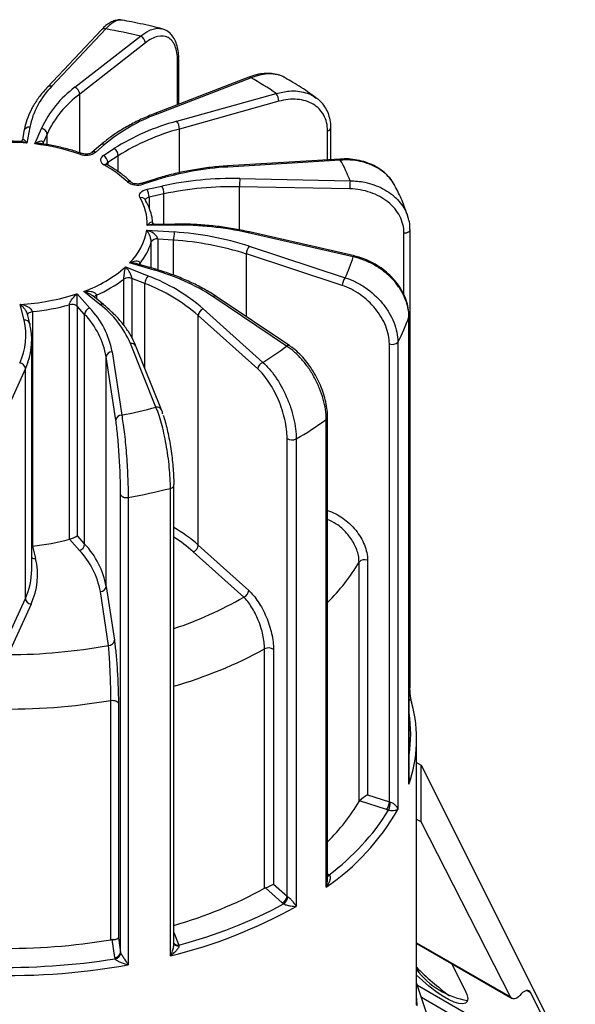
# Paper-space layout '_Isométrica' of a CAD drawing. Header units: millimetres. Extents: x -31.5 to 31.5, y -20.9 to 65.6.
# Tile 3 of 3: x 0.7 to 29.1, y 14.7 to 65.1. Entities that reach past the tile are written whole.
import ezdxf

# ---------------------------------------------------------------- set-up
doc = ezdxf.new("R2010")
doc.units = ezdxf.units.MM

psp = doc.layouts.new('_Isométrica')

# ---------------------------------------------------------------- linework, layer by layer
at = {"color": 7, "linetype": 'Continuous', "lineweight": 25}
for p, q in [((4.854, 64.627), (2.091, 61.692)), ((5.073, 64.667), (2.31, 61.732)), ((3.498, 61.684), (6.859, 64.304)), ((7.1, 63.955), (3.74, 61.336)), ((8.808, 60.813), (8.808, 63.14)), ((8.808, 63.137), (8.808, 63.14)), ((12.4, 62.2), (7.591, 60.342)), ((12.508, 62.165), (7.699, 60.307)), ((8.713, 59.946), (13.797, 61.364)), ((13.928, 60.964), (8.844, 59.545)), ((1.184, 59.634), (1.039, 58.821)), ((1.438, 58.781), (1.778, 59.575)), ((16.594, 57.981), (16.594, 59.611)), ((0.889, 59.442), (0.804, 58.97)), ((2.069, 59.288), (1.873, 58.831)), ((4.818, 58.734), (4.366, 58.342)), ((5.014, 58.752), (4.563, 58.36)), ((4.95, 58.188), (5.492, 58.54)), ((4.372, 58.346), (4.366, 58.342)), ((5.716, 58.18), (5.175, 57.828)), ((17.06, 58.01), (11.306, 57.655)), ((17.078, 57.955), (11.325, 57.601)), ((7.605, 56.985), (6.89, 56.759)), ((7.696, 56.944), (6.98, 56.718)), ((11.932, 57.009), (17.575, 56.9)), ((6.38, 56.819), (6.385, 56.815)), ((7.185, 56.461), (7.948, 56.628)), ((17.565, 56.482), (11.922, 56.591)), ((8.054, 56.221), (7.291, 56.054)), ((8.614, 54.623), (7.198, 54.609)), ((8.611, 54.678), (7.544, 54.667)), ((7.177, 54.375), (8.583, 54.276)), ((17.736, 53.002), (12.356, 54.231)), ((17.803, 53.049), (12.423, 54.279)), ((20.646, 30.963), (20.646, 54.398)), ((8.546, 53.859), (7.736, 53.916)), ((12.417, 53.544), (17.327, 51.934)), ((17.179, 51.539), (12.269, 53.149)), ((6.087, 52.488), (7.251, 52.023)), ((7.559, 52.322), (6.293, 52.689)), ((7.642, 52.365), (6.71, 52.636)), ((7.081, 51.635), (6.41, 51.903)), ((3.602, 51.109), (4.259, 50.385)), ((4.772, 50.567), (3.947, 51.232)), ((4.96, 50.556), (4.406, 51.002)), ((14.331, 48.439), (10.557, 50.971)), ((14.498, 48.443), (10.724, 50.975)), ((0.892, 49.762), (0.696, 50.571)), ((3.22, 38.55), (3.22, 50.553)), ((3.993, 50.06), (3.615, 50.477)), ((3.615, 50.477), (3.615, 38.719)), ((1.184, 49.587), (1.069, 50.061)), ((1.321, 50.201), (1.321, 38.198)), ((3.993, 38.302), (3.993, 50.06)), ((9.805, 38.25), (9.805, 50.008)), ((12.857, 47.265), (9.805, 50.008)), ((10.058, 50.346), (13.109, 47.604)), ((20.591, 26.009), (20.591, 49.934)), ((20.596, 26.133), (20.596, 49.967)), ((1.184, 49.587), (1.189, 49.54)), ((1.285, 36.985), (1.285, 48.743)), ((7.642, 45.312), (6.339, 48.567)), ((7.921, 45.179), (6.617, 48.433)), ((14.498, 48.443), (14.501, 48.441)), ((19.589, 25.109), (19.589, 48.544)), ((20.024, 48.643), (20.024, 24.718)), ((5.095, 36.129), (5.095, 47.888)), ((5.589, 44.64), (5.095, 47.888)), ((5.394, 48.148), (5.888, 44.901)), ((0.959, 47.281), (-0.507, 44.05)), ((0.959, 35.523), (0.959, 47.281)), ((16.361, 20.751), (16.361, 44.676)), ((16.427, 21.158), (16.427, 44.784)), ((14.355, 20.279), (14.355, 43.714)), ((14.819, 43.685), (14.819, 19.76)), ((5.832, 17.407), (5.832, 40.841)), ((8.383, 17.231), (8.383, 41.155)), ((8.563, 17.835), (8.563, 41.314)), ((6.22, 40.691), (6.22, 16.766)), ((3.727, 37.976), (3.21, 38.547)), ((3.615, 38.719), (3.993, 38.302)), ((1.332, 38.199), (1.486, 37.561)), ((12.137, 35.588), (9.553, 37.911)), ((9.805, 38.25), (12.389, 35.927)), ((18.039, 25.134), (18.039, 37.382)), ((18.472, 37.479), (18.472, 25.475)), ((5.215, 33.119), (4.796, 35.869)), ((5.095, 36.129), (5.514, 33.38)), ((-0.215, 32.935), (0.959, 35.523)), ((1.249, 35.234), (0.076, 32.646)), ((13.199, 20.689), (13.199, 32.938)), ((13.66, 32.907), (13.66, 20.903)), ((5.336, 18.052), (5.336, 30.3)), ((5.72, 30.149), (5.72, 18.146)), ((20.981, 14.73), (20.981, 28.334)), ((20.981, 27.128), (21.213, 26.994)), ((21.213, 24.087), (21.213, 26.994)), ((21.213, 26.994), (29.105, 11.253)), ((18.472, 25.475), (19.589, 25.109)), ((19.441, 24.713), (18.063, 25.165)), ((20.981, 24.221), (21.213, 24.087)), ((25.791, 15.126), (21.213, 24.087)), ((14.103, 19.94), (13.246, 20.711)), ((13.66, 20.903), (14.355, 20.279)), ((5.72, 18.146), (5.832, 17.407)), ((5.533, 17.147), (5.394, 18.058)), ((20.981, 17.866), (25.863, 15.048)), ((22.771, 16.833), (23.459, 15.486)), ((24.547, 5.184), (20.981, 15.855)), ((21.02, 15.737), (28.946, 11.161)), ((26.338, 15.281), (26.259, 15.194)), ((28.946, 11.161), (26.807, 15.349)), ((20.981, 15.045), (20.991, 14.672)), ((21.229, 15.113), (28.51, 10.909))]:
    psp.add_line(p, q, dxfattribs=at)
at = {"color": 8, "linetype": 'Continuous', "lineweight": 25}
for p, q in [((8.749, 60.79), (8.749, 63.037)), ((3.74, 58.331), (3.74, 61.336)), ((8.844, 57.309), (8.844, 59.545)), ((2.069, 58.746), (2.069, 59.288)), ((16.424, 57.971), (16.424, 59.455)), ((1.873, 58.831), (1.873, 58.775)), ((5.716, 57.361), (5.716, 58.18)), ((5.175, 57.828), (5.175, 57.7)), ((11.922, 54.382), (11.922, 56.591)), ((7.291, 56.054), (7.291, 55.509)), ((8.054, 54.673), (8.054, 56.221)), ((20.336, 51.047), (20.336, 54.225)), ((7.404, 52.434), (7.404, 53.772)), ((7.736, 53.916), (7.736, 52.337)), ((8.546, 52.065), (8.546, 53.859)), ((12.269, 49.938), (12.269, 53.149)), ((6.826, 52.67), (6.826, 52.602)), ((6.41, 51.903), (6.41, 48.859)), ((5.999, 49.494), (5.999, 51.865)), ((7.081, 47.276), (7.081, 51.635)), ((4.6, 51.044), (4.6, 50.846)), ((16.427, 40.027), (16.427, 40.027)), ((16.427, 40.017), (16.427, 40.027)), ((16.427, 21.435), (16.503, 21.384)), ((8.563, 18.423), (8.82, 17.78)), ((20.981, 17.903), (25.791, 15.126)), ((26.632, 15.451), (26.807, 15.349))]:
    psp.add_line(p, q, dxfattribs=at)
at = {"color": 7, "linetype": 'Continuous', "lineweight": 25, "flags": 128}
for points in [[(4.854, 64.627), (4.853, 64.627), (4.851, 64.624)], [(1.865, 58.789), (1.865, 58.798), (1.873, 58.831)], [(4.95, 58.188), (4.883, 58.134), (4.834, 58.074), (4.806, 58.01), (4.8, 57.944), (4.815, 57.878), (4.852, 57.816), (4.909, 57.758), (4.984, 57.708)], [(6.828, 56.027), (6.802, 56.092), (6.798, 56.158), (6.816, 56.224), (6.855, 56.286), (6.914, 56.343), (6.99, 56.392), (7.082, 56.432), (7.185, 56.461)], [(20.591, 49.934), (20.596, 49.964), (20.596, 49.967)], [(8.563, 41.314), (8.562, 41.323), (8.555, 41.353)], [(5.832, 40.841), (5.845, 40.804), (5.873, 40.768), (5.913, 40.738), (5.964, 40.713), (6.023, 40.695), (6.087, 40.685), (6.154, 40.684), (6.22, 40.691)], [(5.336, 30.3), (5.402, 30.307), (5.468, 30.305), (5.531, 30.295), (5.59, 30.277), (5.64, 30.252), (5.68, 30.221), (5.707, 30.186), (5.72, 30.149)], [(23.459, 15.486), (23.561, 15.247), (23.6, 15.05), (23.577, 14.901), (23.491, 14.806), (23.345, 14.768), (23.145, 14.789), (22.897, 14.866), (22.61, 14.999), (22.294, 15.181), (21.959, 15.408), (21.616, 15.671), (21.278, 15.962), (20.981, 16.245)], [(26.259, 15.194), (26.194, 15.13), (26.125, 15.08), (26.056, 15.045), (25.989, 15.027), (25.927, 15.026), (25.872, 15.043), (25.826, 15.077), (25.791, 15.126)], [(26.807, 15.349), (26.772, 15.399), (26.726, 15.432), (26.671, 15.449), (26.609, 15.448), (26.542, 15.43), (26.473, 15.395), (26.404, 15.345), (26.338, 15.281)]]:
    psp.add_lwpolyline(points, dxfattribs=at)
at = {"color": 8, "linetype": 'Continuous', "lineweight": 25, "flags": 128}
for points in [[(17.078, 57.955), (17.072, 57.984), (17.066, 58.003), (17.061, 58.01), (17.06, 58.01)], [(11.325, 57.601), (11.319, 57.629), (11.313, 57.648), (11.307, 57.655), (11.306, 57.655)], [(7.291, 56.054), (7.239, 56.04), (7.193, 56.02), (7.155, 55.995), (7.126, 55.967), (7.106, 55.935), (7.097, 55.903), (7.097, 55.894)], [(12.356, 54.231), (12.378, 54.258), (12.398, 54.274), (12.417, 54.279), (12.423, 54.279)], [(20.336, 54.225), (20.403, 54.228), (20.466, 54.239), (20.524, 54.258), (20.573, 54.285), (20.611, 54.316), (20.636, 54.352), (20.646, 54.39), (20.646, 54.397)], [(17.736, 53.002), (17.758, 53.028), (17.778, 53.045), (17.797, 53.05), (17.804, 53.049)], [(6.8, 52.61), (6.808, 52.638), (6.826, 52.67)], [(1.074, 50.041), (1.074, 50.04), (1.083, 50.073), (1.102, 50.104), (1.131, 50.133), (1.169, 50.157), (1.214, 50.178), (1.266, 50.192), (1.321, 50.201)], [(1.093, 47.616), (1.072, 47.558), (0.959, 47.281)], [(8.383, 41.155), (8.428, 41.17), (8.469, 41.188), (8.503, 41.211), (8.531, 41.236), (8.55, 41.264), (8.561, 41.293), (8.563, 41.314)], [(16.427, 21.36), (16.458, 21.366), (16.503, 21.384)]]:
    psp.add_lwpolyline(points, dxfattribs=at)
at = {"color": 8, "linetype": 'Continuous', "lineweight": 25}
for centre, radius, start, end in [((4.994, 64.475), 0.207, 67.7921, 132.6277), ((8.674, 63.149), 0.134, 303.9309, 354.8729), ((12.425, 62.094), 0.109, 40.7978, 103.4353), ((2.232, 61.54), 0.207, 67.7928, 132.6164), ((7.617, 60.236), 0.109, 40.7909, 103.4862), ((1.144, 59.374), 0.264, 81.17, 164.9043), ((16.403, 59.649), 0.195, 276.2666, 348.2411), ((4.931, 58.584), 0.188, 63.6848, 127.0616), ((3.831, 58.195), 0.101, 78.994, 142.6877), ((4.479, 58.19), 0.19, 63.8706, 124.5833), ((5.072, 57.591), 0.146, 66.8487, 126.8871), ((5.255, 57.689), 0.16, 119.9612, 161.5969), ((7.618, 56.893), 0.0925, 33.1201, 98.0598), ((6.258, 56.661), 0.2, 52.3922, 113.9323), ((6.902, 56.667), 0.093, 33.2275, 97.4385), ((6.891, 55.798), 0.238, 34.5337, 105.4384), ((8.293, 54.633), 0.321, 358.2728, 8.1185), ((7.634, 52.279), 0.0865, 84.3301, 150.2647), ((4.664, 50.867), 0.188, 109.5919, 158.3823), ((10.644, 50.836), 0.161, 60.0567, 122.8011), ((4.857, 50.408), 0.18, 55.0841, 118.0673), ((0.938, 49.507), 0.259, 18.1069, 100.0961), ((6.395, 48.328), 0.246, 25.4841, 103.3223), ((14.418, 48.304), 0.161, 60.0567, 122.8011), ((7.699, 45.074), 0.245, 24.6297, 103.3824), ((16.295, 44.79), 0.132, 299.9268, 358.9502), ((4.542, 32.317), 7.931, 48.4195, 59.5364), ((4.572, 32.317), 7.49, 48.3208, 57.8073), ((1.455, 37.873), 0.313, 237.1439, 275.7265), ((9.508, 42.372), 9.883, 314.4315, 329.675), ((-2.231, 37.002), 3.516, 335.1288, 359.7271), ((2.66, 51.896), 18.861, 288.2369, 300.1623), ((2.403, 52.655), 22.48, 285.9025, 298.7029), ((20.518, 30.969), 0.129, 307.6508, 357.2515), ((20.524, 30.142), 0.219, 2.1996, 70.8652), ((13.746, 28.579), 6.934, 351.0528, 8.9472), ((16.441, 21.526), 0.202, 265.9587, 297.5348), ((8.77, 17.97), 0.237, 208.5002, 282.6814), ((8.769, 18.04), 0.265, 219.4509, 281.0904)]:
    psp.add_arc(centre, radius, start, end, dxfattribs=at)
at = {"color": 7, "linetype": 'Continuous', "lineweight": 25}
for centre, radius, start, end in [((0.437, 37.298), 27.758, 76.6245, 80.3872), ((6.69, 63.929), 0.411, 3.7071, 65.7192), ((4.706, 48.166), 16.027, 55.4392, 60.8666), ((5.264, 58.796), 4.165, 135.1791, 168.3817), ((6.757, 57.27), 5.487, 126.4374, 155.1614), ((3.329, 61.309), 0.411, 3.7071, 65.7192), ((6.903, 57.05), 5.327, 126.4374, 155.1614), ((13.223, 60.956), 0.705, 0.6231, 35.4439), ((10.84, 51.789), 9.079, 110.2412, 129.9182), ((1.749, 59.254), 0.322, 6.095, 84.8211), ((11.726, 48.652), 11.689, 104.9356, 122.2289), ((11.769, 48.58), 11.349, 104.9356, 122.2289), ((8.139, 59.538), 0.705, 0.6231, 35.4439), ((0.002, 46.561), 12.304, 85.1644, 99.3885), ((0.223, 48.07), 10.78, 70.9003, 83.5319), ((5.278, 58.157), 0.439, 3.0434, 60.8247), ((4.057, 59.087), 0.886, 249.763, 304.8268), ((4.736, 57.805), 0.439, 3.0434, 60.8247), ((10.763, 54.336), 7.279, 20.6261, 29.8142), ((2.279, 52.717), 5.677, 46.6251, 61.5409), ((12.198, 42.417), 15.209, 93.2922, 107.2202), ((11.569, 39.775), 17.238, 88.794, 102.1275), ((20.66, 56.592), 8.738, 177.2638, 180.0061), ((6.697, 57.537), 0.867, 233.1317, 289.0531), ((6.439, 56.05), 0.852, 0.3205, 28.9003), ((7.202, 56.216), 0.852, 0.3205, 28.9003), ((11.57, 39.859), 16.736, 88.794, 102.1275), ((26.303, 56.483), 8.738, 177.2638, 180.0061), ((4.6, 54.689), 2.599, 358.2395, 31.0088), ((8.813, 38.477), 16.148, 77.3266, 90.7076), ((4.15, 54.887), 3.069, 314.282, 350.4104), ((7.673, 53.608), 0.315, 78.3059, 148.5831), ((10.943, 53.859), 2.397, 169.9914, 180.007), ((7.524, 38.315), 15.995, 72.1887, 86.2066), ((4.361, 54.664), 3.171, 321.0305, 343.6618), ((7.519, 38.363), 15.529, 72.1887, 86.2066), ((12.898, 53.139), 0.629, 139.8506, 179.0809), ((11.149, 54.915), 6.859, 334.2417, 343.801), ((1.701, 57.509), 6.667, 289.6889, 311.1365), ((6.242, 51.483), 0.452, 68.228, 122.4808), ((7.636, 51.622), 0.556, 133.8434, 178.6004), ((3.897, 43.221), 9.419, 49.1522, 69.1379), ((4.674, 41.922), 10.793, 56.9755, 74.4993), ((17.808, 51.529), 0.629, 139.8506, 179.0809), ((1.796, 57.423), 6.968, 293.7295, 307.0959), ((3.824, 43.09), 9.145, 49.1522, 69.1379), ((0.122, 61.786), 11.229, 272.9305, 288.0524), ((0.137, 61.9), 11.759, 275.7799, 285.2029), ((3.348, 50.153), 0.42, 50.4782, 107.6933), ((1.718, 46.562), 5.037, 23.4537, 52.6735), ((4.363, 50.029), 0.371, 106.3135, 175.1829), ((0.956, 47.153), 4.204, 10.0633, 43.7422), ((1.13, 47.391), 4.33, 10.0633, 43.7422), ((10.197, 49.979), 0.393, 110.7823, 175.8033), ((12.73, 52.614), 8.305, 331.4321, 341.1725), ((-2.354, 48.985), 3.338, 334.9108, 13.4528), ((-2.121, 48.742), 3.405, 340.6881, 13.564), ((5.342, 60.274), 14.862, 301.5092, 307.2166), ((19.736, 48.906), 0.39, 248.0122, 317.6318), ((5.386, 47.855), 0.293, 88.4882, 173.5841), ((0.636, 47.247), 0.325, 6.0453, 84.2295), ((13.249, 47.236), 0.393, 110.7823, 175.8033), ((5.881, 44.608), 0.293, 88.4882, 173.5841), ((0.638, 71.199), 26.817, 281.2892, 285.1394), ((5.757, 59.469), 18.2, 299.8615, 305.6328), ((14.61, 44.073), 0.441, 234.5619, 298.2898), ((0.589, 72.193), 32.001, 280.1344, 284.0956), ((0.137, 49.898), 11.76, 275.8345, 285.1484), ((2.687, 40.344), 1.872, 286.5646, 299.7295), ((3.623, 38.333), 0.371, 286.3135, 355.1829), ((0.956, 35.395), 4.204, 10.0633, 43.7422), ((0.781, 35.157), 4.078, 10.0633, 43.7422), ((9.413, 38.278), 0.393, 290.7823, 355.8033), ((-1.961, 36.737), 3.544, 334.9108, 13.4528), ((18.326, 37.113), 0.393, 68.2206, 136.8329), ((4.804, 36.162), 0.293, 268.4882, 353.5841), ((11.998, 35.956), 0.393, 290.7823, 355.8033), ((1.282, 35.557), 0.325, 186.0453, 264.2295), ((5.223, 33.412), 0.293, 268.4882, 353.5841), ((0.035, 61.236), 28.59, 270.0806, 280.4376), ((13.405, 32.547), 0.441, 54.5825, 117.7261), ((0.019, 62.077), 32.219, 269.0483, 279.5003), ((13.859, 28.331), 7.121, 340.9694, 14.8043), ((19.783, 23.32), 2.523, 121.3221, 132.9993), ((9.494, 30.768), 12.144, 304.4307, 330.1207), ((9.514, 30.119), 9.875, 314.4254, 329.681), ((18.171, 25.057), 0.153, 135.0713, 149.7785), ((18.96, 25.119), 0.629, 319.8506, 359.0809), ((19.711, 25.542), 0.872, 251.9554, 259.3473), ((18.687, 25.099), 0.957, 334.4302, 359.7895), ((19.724, 25.523), 0.436, 251.9554, 259.3473), ((9.396, 30.999), 11.957, 306.4652, 328.1261), ((2.409, 40.392), 22.463, 285.8978, 298.7076), ((13.36, 20.398), 0.332, 110.1651, 118.9433), ((12.281, 23.326), 2.788, 290.2433, 299.6505), ((13.963, 20.308), 0.393, 290.7823, 355.8033), ((13.938, 20.274), 0.455, 301.691, 357.2805), ((14.512, 20.455), 0.236, 228.369, 239.5129), ((2.428, 41.838), 25.318, 283.6025, 299.3029), ((2.415, 41.935), 24.989, 284.8517, 298.0781), ((14.416, 20.293), 0.471, 228.369, 239.5129), ((5.434, 18.559), 0.502, 265.4993, 304.66), ((0.02, 49.817), 32.207, 269.1701, 279.5016), ((5.419, 17.558), 0.501, 92.8669, 99.5433), ((5.541, 17.439), 0.293, 268.4882, 353.5841), ((5.753, 17.181), 0.222, 188.9377, 207.3643), ((5.514, 17.407), 0.331, 277.1277, 354.0789), ((5.942, 17.424), 0.111, 188.9377, 207.3643), ((0.009, 51.851), 35.63, 267.5468, 280.0384), ((0.012, 51.827), 35.187, 268.5414, 279.0633), ((32.094, 27.817), 15.762, 225.1029, 233.2567), ((24.26, 18.964), 4.081, 216.5326, 260.5512)]:
    psp.add_arc(centre, radius, start, end, dxfattribs=at)
for points, knots in [([(5.912, 65.111), (5.902, 65.114), (5.82, 65.141), (5.654, 65.124), (5.426, 65.064), (5.194, 64.931), (5.002, 64.785), (4.89, 64.659), (4.855, 64.62)], [0, 0, 0, 0, 0.028506, 0.226357, 0.430118, 0.651158, 0.891489, 1, 1, 1, 1]), ([(7.939, 64.676), (7.812, 64.708), (7.305, 64.836), (6.627, 64.984), (6.07, 65.084), (5.907, 65.114)], [0, 0, 0, 0, 0.190908, 0.763412, 1, 1, 1, 1]), ([(8.803, 63.137), (8.805, 63.18), (8.811, 63.357), (8.772, 63.637), (8.685, 63.971), (8.547, 64.242), (8.365, 64.459), (8.162, 64.608), (8.007, 64.652), (7.94, 64.671)], [0, 0, 0, 0, 0.05522, 0.226309, 0.39926, 0.571578, 0.719755, 0.878528, 1, 1, 1, 1]), ([(8.749, 63.037), (8.749, 63.185), (8.739, 63.321), (8.696, 63.573), (8.663, 63.689), (8.579, 63.892), (8.528, 63.979), (8.406, 64.125), (8.336, 64.183), (8.107, 64.307), (7.923, 64.326), (7.627, 64.256), (7.524, 64.217), (7.313, 64.108), (7.207, 64.039), (7.1, 63.955)], [0, 0, 0, 0, 0.125, 0.125, 0.25, 0.25, 0.375, 0.375, 0.5, 0.5, 0.75, 0.75, 0.875, 0.875, 1, 1, 1, 1]), ([(14.285, 62.147), (14.262, 62.164), (14.147, 62.243), (13.9, 62.327), (13.555, 62.394), (13.182, 62.394), (12.793, 62.335), (12.531, 62.245), (12.4, 62.2)], [0, 0, 0, 0, 0.047298, 0.233534, 0.420008, 0.611886, 0.805896, 1, 1, 1, 1]), ([(14.274, 62.149), (14.216, 62.184), (14.059, 62.28), (13.747, 62.355), (13.357, 62.375), (12.938, 62.318), (12.653, 62.216), (12.508, 62.165)], [0, 0, 0, 0, 0.125634, 0.34119, 0.563205, 0.778479, 1, 1, 1, 1]), ([(15.848, 61.136), (15.734, 61.218), (15.344, 61.5), (14.822, 61.841), (14.396, 62.087), (14.277, 62.155)], [0, 0, 0, 0, 0.228336, 0.784783, 1, 1, 1, 1]), ([(2.091, 61.692), (2.02, 61.613), (1.813, 61.386), (1.52, 60.994), (1.239, 60.513), (1.033, 60.029), (0.932, 59.67), (0.896, 59.477), (0.889, 59.442)], [0, 0, 0, 0, 0.114426, 0.329699, 0.544295, 0.757643, 0.956882, 1, 1, 1, 1]), ([(16.424, 59.455), (16.424, 59.603), (16.408, 59.743), (16.343, 60.01), (16.294, 60.138), (16.166, 60.371), (16.088, 60.477), (15.905, 60.666), (15.798, 60.749), (15.451, 60.955), (15.173, 61.039), (14.726, 61.076), (14.569, 61.074), (14.251, 61.04), (14.09, 61.009), (13.928, 60.964)], [0, 0, 0, 0, 0.125, 0.125, 0.25, 0.25, 0.375, 0.375, 0.5, 0.5, 0.75, 0.75, 0.875, 0.875, 1, 1, 1, 1]), ([(16.586, 59.61), (16.588, 59.649), (16.597, 59.82), (16.544, 60.106), (16.428, 60.456), (16.241, 60.763), (16.045, 60.992), (15.895, 61.095), (15.843, 61.131)], [0, 0, 0, 0, 0.063162, 0.27286, 0.482085, 0.687498, 0.892114, 1, 1, 1, 1]), ([(7.591, 60.342), (7.468, 60.293), (7.109, 60.151), (6.548, 59.888), (5.926, 59.545), (5.366, 59.177), (5.01, 58.9), (4.838, 58.751), (4.818, 58.734)], [0, 0, 0, 0, 0.114518, 0.331886, 0.549461, 0.767179, 0.973137, 1, 1, 1, 1]), ([(0.804, 58.969), (0.804, 58.969), (0.805, 58.972), (0.796, 58.947), (0.758, 58.907), (0.707, 58.901), (0.717, 58.899), (0.719, 58.899)], [0, 0, 0, 0, 0.044152, 0.237048, 0.515158, 0.90839, 1, 1, 1, 1]), ([(0.716, 58.899), (0.71, 58.9), (0.461, 58.917), (-0.036, 58.926), (-0.768, 58.903), (-1.33, 58.857), (-1.641, 58.811), (-1.715, 58.8)], [0, 0, 0, 0, 0.007413, 0.307093, 0.606851, 0.90666, 1, 1, 1, 1]), ([(1.873, 58.831), (1.873, 58.858), (1.865, 58.879), (1.84, 58.907), (1.823, 58.914), (1.77, 58.926), (1.73, 58.921), (1.607, 58.886), (1.523, 58.84), (1.438, 58.781)], [0, 0, 0, 0, 0.125, 0.125, 0.25, 0.25, 0.5, 0.5, 1, 1, 1, 1]), ([(3.85, 58.294), (3.738, 58.332), (3.414, 58.443), (2.85, 58.595), (2.279, 58.72), (1.925, 58.769), (1.81, 58.784)], [0, 0, 0, 0, 0.175387, 0.507678, 0.83978, 1, 1, 1, 1]), ([(1.873, 58.775), (1.87, 58.781), (1.865, 58.789), (1.865, 58.788), (1.865, 58.787)], [0, 0, 0, 0, 0.739467, 1, 1, 1, 1]), ([(4.366, 58.342), (4.359, 58.336), (4.343, 58.323), (4.284, 58.295), (4.194, 58.269), (4.079, 58.257), (3.96, 58.265), (3.885, 58.282), (3.854, 58.293), (3.85, 58.294)], [0, 0, 0, 0, 0.116351, 0.2682803, 0.4332208, 0.6143249, 0.8056947, 0.9790294, 1, 1, 1, 1]), ([(19.871, 56.636), (19.825, 56.722), (19.716, 56.922), (19.472, 57.199), (19.159, 57.465), (18.795, 57.683), (18.389, 57.852), (17.952, 57.965), (17.504, 58.023), (17.204, 58.012), (17.06, 58.007)], [0, 0, 0, 0, 0.095888, 0.223781, 0.35179, 0.482252, 0.612649, 0.745172, 0.877563, 1, 1, 1, 1]), ([(19.876, 56.632), (19.813, 56.742), (19.68, 56.974), (19.38, 57.28), (19.011, 57.548), (18.578, 57.757), (18.105, 57.897), (17.599, 57.973), (17.254, 57.961), (17.078, 57.955)], [0, 0, 0, 0, 0.128721, 0.270766, 0.417106, 0.560805, 0.708811, 0.852323, 1, 1, 1, 1]), ([(5.129, 57.726), (5.118, 57.733), (5.092, 57.749), (5.09, 57.753), (5.089, 57.755)], [0, 0, 0, 0, 0.437121, 1, 1, 1, 1]), ([(6.385, 56.815), (6.315, 56.88), (6.111, 57.07), (5.736, 57.357), (5.374, 57.588), (5.167, 57.704), (5.129, 57.726)], [0, 0, 0, 0, 0.19732, 0.568257, 0.921246, 1, 1, 1, 1]), ([(11.306, 57.655), (11.158, 57.645), (10.73, 57.615), (10.028, 57.534), (9.212, 57.398), (8.431, 57.225), (7.902, 57.078), (7.635, 56.994), (7.605, 56.985)], [0, 0, 0, 0, 0.114662, 0.3321, 0.549645, 0.767282, 0.973613, 1, 1, 1, 1]), ([(6.89, 56.759), (6.869, 56.753), (6.815, 56.738), (6.71, 56.727), (6.588, 56.734), (6.484, 56.759), (6.411, 56.793), (6.394, 56.807), (6.385, 56.815)], [0, 0, 0, 0, 0.117072, 0.297947, 0.489187, 0.680208, 0.836833, 1, 1, 1, 1]), ([(20.336, 54.225), (20.336, 54.372), (20.318, 54.518), (20.246, 54.804), (20.191, 54.947), (20.05, 55.218), (19.964, 55.347), (19.76, 55.591), (19.642, 55.707), (19.256, 56.017), (18.948, 56.184), (18.451, 56.355), (18.277, 56.4), (17.924, 56.462), (17.746, 56.479), (17.565, 56.482)], [0, 0, 0, 0, 0.125, 0.125, 0.25, 0.25, 0.375, 0.375, 0.5, 0.5, 0.75, 0.75, 0.875, 0.875, 1, 1, 1, 1]), ([(20.555, 55.009), (20.5, 55.173), (20.358, 55.598), (20.134, 56.142), (19.937, 56.509), (19.873, 56.63)], [0, 0, 0, 0, 0.29612, 0.769089, 1, 1, 1, 1]), ([(7.474, 54.766), (7.471, 54.794), (7.459, 54.881), (7.436, 55.114), (7.324, 55.453), (7.19, 55.753), (7.101, 55.909), (7.087, 55.933)], [0, 0, 0, 0, 0.070457, 0.216375, 0.582511, 0.935286, 1, 1, 1, 1]), ([(20.639, 54.398), (20.641, 54.433), (20.651, 54.594), (20.616, 54.813), (20.554, 54.988), (20.535, 55.041)], [0, 0, 0, 0, 0.159375, 0.746157, 1, 1, 1, 1]), ([(7.488, 54.706), (7.488, 54.734), (7.483, 54.753), (7.467, 54.778), (7.457, 54.784), (7.423, 54.79), (7.397, 54.78), (7.315, 54.732), (7.258, 54.677), (7.198, 54.609)], [0, 0, 0, 0, 0.125, 0.125, 0.25, 0.25, 0.5, 0.5, 1, 1, 1, 1]), ([(7.55, 54.668), (7.544, 54.668), (7.531, 54.669), (7.487, 54.723), (7.488, 54.724), (7.488, 54.724)], [0, 0, 0, 0, 0.396902, 0.849526, 1, 1, 1, 1]), ([(12.423, 54.279), (12.283, 54.309), (11.879, 54.398), (11.192, 54.514), (10.36, 54.613), (9.532, 54.669), (8.947, 54.681), (8.645, 54.679), (8.611, 54.678)], [0, 0, 0, 0, 0.114781, 0.332411, 0.550007, 0.767548, 0.973625, 1, 1, 1, 1]), ([(7.404, 53.772), (7.404, 53.799), (7.4, 53.831), (7.388, 53.896), (7.38, 53.928), (7.353, 54.018), (7.333, 54.072), (7.269, 54.222), (7.224, 54.304), (7.177, 54.375)], [0, 0, 0, 0, 0.125, 0.125, 0.25, 0.25, 0.5, 0.5, 1, 1, 1, 1]), ([(7.736, 53.916), (7.736, 53.944), (7.726, 53.974), (7.694, 54.031), (7.674, 54.057), (7.607, 54.13), (7.556, 54.171), (7.399, 54.28), (7.289, 54.334), (7.177, 54.375)], [0, 0, 0, 0, 0.125, 0.125, 0.25, 0.25, 0.5, 0.5, 1, 1, 1, 1]), ([(20.591, 49.934), (20.591, 50.26), (20.514, 50.601), (20.298, 51.092), (20.207, 51.255), (19.998, 51.568), (19.879, 51.717), (19.614, 51.999), (19.467, 52.134), (19.158, 52.377), (18.994, 52.486), (18.65, 52.682), (18.47, 52.767), (18.107, 52.906), (17.923, 52.961), (17.736, 53.002)], [0, 0, 0, 0, 0.25, 0.25, 0.375, 0.375, 0.5, 0.5, 0.625, 0.625, 0.75, 0.75, 0.875, 0.875, 1, 1, 1, 1]), ([(20.589, 49.998), (20.591, 50.031), (20.598, 50.192), (20.544, 50.49), (20.426, 50.884), (20.241, 51.271), (19.996, 51.642), (19.699, 51.988), (19.355, 52.3), (18.971, 52.573), (18.558, 52.796), (18.164, 52.958), (17.91, 53.018), (17.803, 53.043)], [0, 0, 0, 0, 0.025303, 0.123173, 0.221002, 0.320382, 0.420154, 0.520108, 0.621138, 0.721938, 0.824029, 0.925988, 1, 1, 1, 1]), ([(5.999, 51.865), (5.999, 51.892), (6.001, 51.925), (6.006, 51.99), (6.01, 52.023), (6.021, 52.115), (6.03, 52.171), (6.055, 52.326), (6.071, 52.412), (6.087, 52.488)], [0, 0, 0, 0, 0.125, 0.125, 0.25, 0.25, 0.5, 0.5, 1, 1, 1, 1]), ([(6.41, 51.903), (6.41, 51.931), (6.404, 51.963), (6.386, 52.027), (6.374, 52.058), (6.336, 52.146), (6.307, 52.199), (6.217, 52.343), (6.153, 52.421), (6.087, 52.488)], [0, 0, 0, 0, 0.125, 0.125, 0.25, 0.25, 0.5, 0.5, 1, 1, 1, 1]), ([(6.826, 52.67), (6.826, 52.697), (6.817, 52.719), (6.787, 52.75), (6.768, 52.76), (6.705, 52.78), (6.656, 52.781), (6.506, 52.765), (6.401, 52.733), (6.293, 52.689)], [0, 0, 0, 0, 0.125, 0.125, 0.25, 0.25, 0.5, 0.5, 1, 1, 1, 1]), ([(10.724, 50.975), (10.623, 51.041), (10.333, 51.23), (9.812, 51.521), (9.149, 51.835), (8.455, 52.109), (7.944, 52.277), (7.673, 52.356), (7.642, 52.365)], [0, 0, 0, 0, 0.114923, 0.332542, 0.550137, 0.767648, 0.973608, 1, 1, 1, 1]), ([(17.327, 51.934), (17.503, 51.88), (17.678, 51.81), (18.022, 51.642), (18.192, 51.543), (18.676, 51.211), (18.976, 50.937), (19.351, 50.483), (19.465, 50.322), (19.663, 49.993), (19.747, 49.825), (19.884, 49.484), (19.936, 49.31), (20.006, 48.972), (20.024, 48.806), (20.024, 48.643)], [0, 0, 0, 0, 0.125, 0.125, 0.25, 0.25, 0.5, 0.5, 0.625, 0.625, 0.75, 0.75, 0.875, 0.875, 1, 1, 1, 1]), ([(19.589, 48.544), (19.589, 48.691), (19.573, 48.842), (19.511, 49.147), (19.463, 49.304), (19.34, 49.613), (19.265, 49.765), (19.088, 50.064), (18.985, 50.21), (18.65, 50.623), (18.381, 50.873), (17.949, 51.176), (17.798, 51.267), (17.491, 51.423), (17.336, 51.487), (17.179, 51.539)], [0, 0, 0, 0, 0.125, 0.125, 0.25, 0.25, 0.375, 0.375, 0.5, 0.5, 0.75, 0.75, 0.875, 0.875, 1, 1, 1, 1]), ([(3.22, 50.553), (3.22, 50.58), (3.227, 50.612), (3.249, 50.673), (3.263, 50.703), (3.31, 50.787), (3.345, 50.837), (3.453, 50.974), (3.528, 51.047), (3.602, 51.109)], [0, 0, 0, 0, 0.125, 0.125, 0.25, 0.25, 0.5, 0.5, 1, 1, 1, 1]), ([(3.615, 50.477), (3.615, 50.504), (3.615, 50.538), (3.615, 50.604), (3.614, 50.637), (3.614, 50.73), (3.613, 50.787), (3.61, 50.945), (3.607, 51.032), (3.602, 51.109)], [0, 0, 0, 0, 0.125, 0.125, 0.25, 0.25, 0.5, 0.5, 1, 1, 1, 1]), ([(4.6, 51.044), (4.6, 51.071), (4.589, 51.096), (4.552, 51.137), (4.528, 51.153), (4.45, 51.193), (4.39, 51.209), (4.206, 51.241), (4.078, 51.242), (3.947, 51.232)], [0, 0, 0, 0, 0.125, 0.125, 0.25, 0.25, 0.5, 0.5, 1, 1, 1, 1]), ([(1.321, 50.201), (1.321, 50.228), (1.309, 50.256), (1.274, 50.308), (1.251, 50.331), (1.177, 50.392), (1.119, 50.425), (0.943, 50.509), (0.82, 50.545), (0.696, 50.571)], [0, 0, 0, 0, 0.125, 0.125, 0.25, 0.25, 0.5, 0.5, 1, 1, 1, 1]), ([(6.617, 48.433), (6.58, 48.522), (6.472, 48.774), (6.242, 49.178), (5.906, 49.64), (5.511, 50.075), (5.181, 50.376), (4.992, 50.531), (4.96, 50.556)], [0, 0, 0, 0, 0.115028, 0.327122, 0.540149, 0.75441, 0.959184, 1, 1, 1, 1]), ([(16.361, 44.676), (16.361, 45.002), (16.306, 45.362), (16.153, 45.905), (16.089, 46.091), (15.94, 46.454), (15.855, 46.632), (15.667, 46.979), (15.563, 47.149), (15.342, 47.468), (15.226, 47.617), (14.981, 47.897), (14.853, 48.026), (14.595, 48.253), (14.464, 48.353), (14.331, 48.439)], [0, 0, 0, 0, 0.25, 0.25, 0.375, 0.375, 0.5, 0.5, 0.625, 0.625, 0.75, 0.75, 0.875, 0.875, 1, 1, 1, 1]), ([(16.42, 44.788), (16.422, 44.844), (16.427, 45.028), (16.382, 45.366), (16.289, 45.791), (16.15, 46.22), (15.97, 46.645), (15.753, 47.054), (15.504, 47.439), (15.228, 47.794), (14.929, 48.104), (14.683, 48.321), (14.536, 48.412), (14.497, 48.436)], [0, 0, 0, 0, 0.04418, 0.145955, 0.246597, 0.348324, 0.449143, 0.550627, 0.652564, 0.754684, 0.858555, 0.96246, 1, 1, 1, 1]), ([(13.109, 47.604), (13.221, 47.508), (13.332, 47.398), (13.551, 47.149), (13.658, 47.011), (13.966, 46.567), (14.156, 46.223), (14.393, 45.682), (14.466, 45.494), (14.591, 45.119), (14.644, 44.932), (14.731, 44.559), (14.764, 44.373), (14.808, 44.019), (14.819, 43.848), (14.819, 43.685)], [0, 0, 0, 0, 0.125, 0.125, 0.25, 0.25, 0.5, 0.5, 0.625, 0.625, 0.75, 0.75, 0.875, 0.875, 1, 1, 1, 1]), ([(14.355, 43.714), (14.355, 43.861), (14.345, 44.015), (14.306, 44.335), (14.277, 44.504), (14.2, 44.841), (14.154, 45.01), (14.043, 45.35), (13.979, 45.52), (13.771, 46.01), (13.604, 46.322), (13.336, 46.724), (13.242, 46.85), (13.051, 47.077), (12.954, 47.177), (12.857, 47.265)], [0, 0, 0, 0, 0.125, 0.125, 0.25, 0.25, 0.375, 0.375, 0.5, 0.5, 0.75, 0.75, 0.875, 0.875, 1, 1, 1, 1]), ([(5.888, 44.901), (5.911, 44.786), (5.932, 44.657), (5.975, 44.371), (5.996, 44.214), (6.056, 43.718), (6.093, 43.342), (6.139, 42.761), (6.152, 42.56), (6.176, 42.164), (6.186, 41.968), (6.203, 41.58), (6.209, 41.389), (6.218, 41.027), (6.22, 40.855), (6.22, 40.691)], [0, 0, 0, 0, 0.125, 0.125, 0.25, 0.25, 0.5, 0.5, 0.625, 0.625, 0.75, 0.75, 0.875, 0.875, 1, 1, 1, 1]), ([(8.383, 41.155), (8.383, 41.482), (8.363, 41.852), (8.307, 42.425), (8.284, 42.623), (8.23, 43.015), (8.199, 43.209), (8.131, 43.593), (8.093, 43.784), (8.013, 44.145), (7.97, 44.317), (7.881, 44.644), (7.834, 44.798), (7.739, 45.075), (7.691, 45.201), (7.642, 45.312)], [0, 0, 0, 0, 0.25, 0.25, 0.375, 0.375, 0.5, 0.5, 0.625, 0.625, 0.75, 0.75, 0.875, 0.875, 1, 1, 1, 1]), ([(8.001, 44.953), (7.98, 45.019), (7.954, 45.101), (7.926, 45.163), (7.92, 45.176)], [0, 0, 0, 0, 0.804589, 1, 1, 1, 1]), ([(8.011, 44.893), (8.02, 44.868), (8.065, 44.744), (8.143, 44.466), (8.241, 44.067), (8.329, 43.633), (8.406, 43.174), (8.468, 42.715), (8.515, 42.26), (8.548, 41.795), (8.552, 41.508), (8.555, 41.353)], [0, 0, 0, 0, 0.031861, 0.153234, 0.271234, 0.392739, 0.509225, 0.629218, 0.743513, 0.861221, 1, 1, 1, 1]), ([(5.832, 40.841), (5.832, 40.989), (5.83, 41.145), (5.824, 41.471), (5.819, 41.644), (5.807, 41.994), (5.799, 42.171), (5.782, 42.529), (5.771, 42.71), (5.737, 43.234), (5.71, 43.573), (5.667, 44.021), (5.652, 44.162), (5.621, 44.42), (5.605, 44.537), (5.589, 44.64)], [0, 0, 0, 0, 0.125, 0.125, 0.25, 0.25, 0.375, 0.375, 0.5, 0.5, 0.75, 0.75, 0.875, 0.875, 1, 1, 1, 1]), ([(16.427, 40.027), (16.56, 39.983), (16.692, 39.928), (16.95, 39.797), (17.079, 39.72), (17.325, 39.547), (17.442, 39.451), (17.664, 39.245), (17.77, 39.131), (17.96, 38.897), (18.045, 38.775), (18.196, 38.52), (18.261, 38.389), (18.416, 37.997), (18.472, 37.73), (18.472, 37.479)], [0, 0, 0, 0, 0.125, 0.125, 0.25, 0.25, 0.375, 0.375, 0.5, 0.5, 0.625, 0.625, 0.75, 0.75, 1, 1, 1, 1]), ([(12.389, 35.927), (12.472, 35.852), (12.554, 35.767), (12.715, 35.576), (12.795, 35.469), (12.948, 35.239), (13.021, 35.117), (13.158, 34.859), (13.224, 34.721), (13.342, 34.443), (13.395, 34.301), (13.489, 34.012), (13.529, 33.866), (13.626, 33.438), (13.66, 33.158), (13.66, 32.907)], [0, 0, 0, 0, 0.125, 0.125, 0.25, 0.25, 0.375, 0.375, 0.5, 0.5, 0.625, 0.625, 0.75, 0.75, 1, 1, 1, 1]), ([(13.199, 32.938), (13.199, 33.157), (13.17, 33.401), (13.089, 33.776), (13.055, 33.905), (12.976, 34.158), (12.931, 34.282), (12.832, 34.527), (12.777, 34.647), (12.662, 34.874), (12.601, 34.981), (12.473, 35.184), (12.407, 35.278), (12.273, 35.446), (12.206, 35.522), (12.137, 35.588)], [0, 0, 0, 0, 0.25, 0.25, 0.375, 0.375, 0.5, 0.5, 0.625, 0.625, 0.75, 0.75, 0.875, 0.875, 1, 1, 1, 1]), ([(5.514, 33.38), (5.527, 33.291), (5.54, 33.192), (5.566, 32.975), (5.579, 32.855), (5.604, 32.599), (5.616, 32.465), (5.638, 32.184), (5.649, 32.036), (5.668, 31.738), (5.677, 31.587), (5.692, 31.283), (5.698, 31.13), (5.714, 30.686), (5.72, 30.4), (5.72, 30.149)], [0, 0, 0, 0, 0.125, 0.125, 0.25, 0.25, 0.375, 0.375, 0.5, 0.5, 0.625, 0.625, 0.75, 0.75, 1, 1, 1, 1]), ([(5.336, 30.3), (5.336, 30.519), (5.333, 30.769), (5.323, 31.157), (5.319, 31.29), (5.31, 31.556), (5.305, 31.688), (5.293, 31.948), (5.287, 32.077), (5.273, 32.322), (5.266, 32.439), (5.252, 32.661), (5.244, 32.766), (5.23, 32.956), (5.222, 33.042), (5.215, 33.119)], [0, 0, 0, 0, 0.25, 0.25, 0.375, 0.375, 0.5, 0.5, 0.625, 0.625, 0.75, 0.75, 0.875, 0.875, 1, 1, 1, 1]), ([(20.743, 30.151), (20.719, 30.242), (20.693, 30.384), (20.654, 30.694), (20.641, 30.862), (20.641, 30.994)], [0, 0, 0, 0, 0.5, 0.5, 1, 1, 1, 1]), ([(19.55, 24.686), (19.582, 24.68), (19.617, 24.676), (19.679, 24.671), (19.707, 24.671), (19.784, 24.671), (19.827, 24.674), (19.937, 24.687), (19.989, 24.701), (20.024, 24.718)], [0, 0, 0, 0, 0.125, 0.125, 0.25, 0.25, 0.5, 0.5, 1, 1, 1, 1]), ([(19.644, 25.095), (19.676, 25.089), (19.708, 25.077), (19.765, 25.048), (19.789, 25.032), (19.855, 24.983), (19.889, 24.949), (19.973, 24.848), (20.006, 24.781), (20.024, 24.718)], [0, 0, 0, 0, 0.125, 0.125, 0.25, 0.25, 0.5, 0.5, 1, 1, 1, 1]), ([(16.534, 21.346), (16.565, 21.307), (16.568, 21.254), (16.558, 21.15), (16.543, 21.098), (16.486, 20.945), (16.429, 20.845), (16.361, 20.751)], [0, 0, 0, 0, 0.25, 0.25, 0.5, 0.5, 1, 1, 1, 1]), ([(14.392, 20.252), (14.415, 20.238), (14.442, 20.217), (14.492, 20.174), (14.516, 20.151), (14.582, 20.083), (14.62, 20.038), (14.723, 19.911), (14.777, 19.832), (14.819, 19.76)], [0, 0, 0, 0, 0.125, 0.125, 0.25, 0.25, 0.5, 0.5, 1, 1, 1, 1]), ([(14.177, 19.887), (14.2, 19.873), (14.232, 19.86), (14.294, 19.837), (14.326, 19.828), (14.418, 19.804), (14.476, 19.793), (14.639, 19.767), (14.735, 19.76), (14.819, 19.76)], [0, 0, 0, 0, 0.125, 0.125, 0.25, 0.25, 0.5, 0.5, 1, 1, 1, 1]), ([(8.822, 17.739), (8.824, 17.694), (8.799, 17.644), (8.738, 17.551), (8.7, 17.506), (8.577, 17.378), (8.482, 17.3), (8.383, 17.231)], [0, 0, 0, 0, 0.25, 0.25, 0.5, 0.5, 1, 1, 1, 1]), ([(5.843, 17.373), (5.853, 17.354), (5.867, 17.328), (5.899, 17.272), (5.916, 17.244), (5.968, 17.159), (6.002, 17.104), (6.101, 16.948), (6.163, 16.853), (6.22, 16.766)], [0, 0, 0, 0, 0.125, 0.125, 0.25, 0.25, 0.5, 0.5, 1, 1, 1, 1]), ([(5.555, 17.079), (5.565, 17.06), (5.586, 17.04), (5.635, 17.002), (5.663, 16.984), (5.749, 16.935), (5.809, 16.907), (5.988, 16.832), (6.107, 16.795), (6.22, 16.766)], [0, 0, 0, 0, 0.125, 0.125, 0.25, 0.25, 0.5, 0.5, 1, 1, 1, 1])]:
    psp.add_open_spline(points, degree=3, knots=knots, dxfattribs=at)
at = {"color": 8, "linetype": 'Continuous', "lineweight": 25}
for points, knots in [([(5.906, 65.108), (5.86, 65.115), (5.749, 65.134), (5.548, 65.062), (5.314, 64.915), (5.154, 64.75), (5.073, 64.667)], [0, 0, 0, 0, 0.18677, 0.460823, 0.726556, 1, 1, 1, 1]), ([(6.859, 64.304), (7.004, 64.409), (7.247, 64.585), (7.571, 64.688), (7.789, 64.714), (7.902, 64.679), (7.937, 64.668)], [0, 0, 0, 0, 0.376235, 0.626903, 0.884479, 1, 1, 1, 1]), ([(13.797, 61.364), (14.022, 61.417), (14.396, 61.504), (14.898, 61.494), (15.296, 61.417), (15.618, 61.296), (15.779, 61.177), (15.843, 61.13)], [0, 0, 0, 0, 0.291527, 0.485758, 0.685342, 0.875734, 1, 1, 1, 1]), ([(0.805, 58.97), (0.808, 58.981), (0.811, 58.995), (0.826, 59.014), (0.857, 59.021), (0.897, 58.996), (0.96, 58.937), (1.003, 58.879), (1.038, 58.822), (1.039, 58.821)], [0, 0, 0, 0, 0.078982, 0.102877, 0.258088, 0.503659, 0.575505, 0.993369, 1, 1, 1, 1]), ([(1.039, 58.821), (1.037, 58.822), (0.95, 58.855), (0.848, 58.882), (0.742, 58.899), (0.722, 58.898), (0.716, 58.897)], [0, 0, 0, 0, 0.012621, 0.801959, 0.936659, 1, 1, 1, 1]), ([(1.81, 58.787), (1.804, 58.789), (1.782, 58.794), (1.66, 58.8), (1.541, 58.796), (1.439, 58.781), (1.438, 58.781)], [0, 0, 0, 0, 0.054474, 0.190449, 0.987259, 1, 1, 1, 1]), ([(17.575, 56.9), (17.827, 56.885), (18.248, 56.859), (18.811, 56.697), (19.259, 56.502), (19.663, 56.247), (20.005, 55.948), (20.281, 55.605), (20.46, 55.299), (20.516, 55.103), (20.534, 55.04)], [0, 0, 0, 0, 0.1886438, 0.3143284, 0.443477, 0.5666774, 0.6932769, 0.8155036, 0.9411793, 1, 1, 1, 1]), ([(7.544, 54.665), (7.538, 54.666), (7.517, 54.668), (7.403, 54.656), (7.294, 54.636), (7.199, 54.609), (7.198, 54.609)], [0, 0, 0, 0, 0.062288, 0.198022, 0.987472, 1, 1, 1, 1]), ([(6.709, 52.632), (6.693, 52.638), (6.66, 52.65), (6.524, 52.676), (6.401, 52.688), (6.295, 52.689), (6.293, 52.689)], [0, 0, 0, 0, 0.125183, 0.251813, 0.988312, 1, 1, 1, 1]), ([(4.405, 51.001), (4.361, 51.034), (4.302, 51.077), (4.15, 51.158), (4.041, 51.202), (3.948, 51.232), (3.947, 51.232)], [0, 0, 0, 0, 0.30839, 0.408501, 0.99076, 1, 1, 1, 1]), ([(1.068, 50.061), (1.065, 50.074), (1.06, 50.093), (1.038, 50.148), (0.989, 50.242), (0.926, 50.329), (0.825, 50.45), (0.756, 50.52), (0.697, 50.57), (0.696, 50.571)], [0, 0, 0, 0, 0.059103, 0.083514, 0.242075, 0.492946, 0.566343, 0.993226, 1, 1, 1, 1]), ([(18.039, 37.382), (18.032, 37.494), (18.013, 37.793), (17.815, 38.319), (17.417, 38.883), (16.929, 39.328), (16.577, 39.487), (16.427, 39.556)], [0, 0, 0, 0, 0.133303, 0.358572, 0.589212, 0.823725, 1, 1, 1, 1]), ([(20.596, 26.34), (20.602, 26.315), (20.624, 26.208), (20.607, 26.095), (20.591, 26.011), (20.591, 26.009)], [0, 0, 0, 0, 0.234877, 0.986919, 1, 1, 1, 1]), ([(20.591, 26.009), (20.591, 26.011), (20.594, 26.052), (20.592, 26.093), (20.589, 26.132)], [0, 0, 0, 0, 0.039852, 1, 1, 1, 1]), ([(16.361, 20.751), (16.361, 20.753), (16.388, 20.843), (16.423, 20.978), (16.422, 21.116), (16.421, 21.158)], [0, 0, 0, 0, 0.01188, 0.69549, 1, 1, 1, 1]), ([(8.383, 17.231), (8.383, 17.232), (8.423, 17.313), (8.486, 17.461), (8.545, 17.66), (8.56, 17.776), (8.563, 17.825), (8.562, 17.832), (8.562, 17.835)], [0, 0, 0, 0, 0.007638, 0.447166, 0.774513, 0.961034, 0.987887, 1, 1, 1, 1])]:
    psp.add_open_spline(points, degree=3, knots=knots, dxfattribs=at)
at = {"color": 7, "linetype": 'Continuous', "lineweight": 25}
for points in [[(3.21, 38.547), (3.213, 38.548), (3.217, 38.549), (3.22, 38.55)], [(1.321, 38.198), (1.325, 38.199), (1.328, 38.199), (1.332, 38.199)], [(16.503, 21.384), (16.513, 21.373), (16.524, 21.36), (16.534, 21.346)], [(8.82, 17.78), (8.821, 17.768), (8.821, 17.754), (8.822, 17.739)]]:
    psp.add_open_spline(points, degree=3, dxfattribs=at)

doc.saveas('drawing.dxf')
